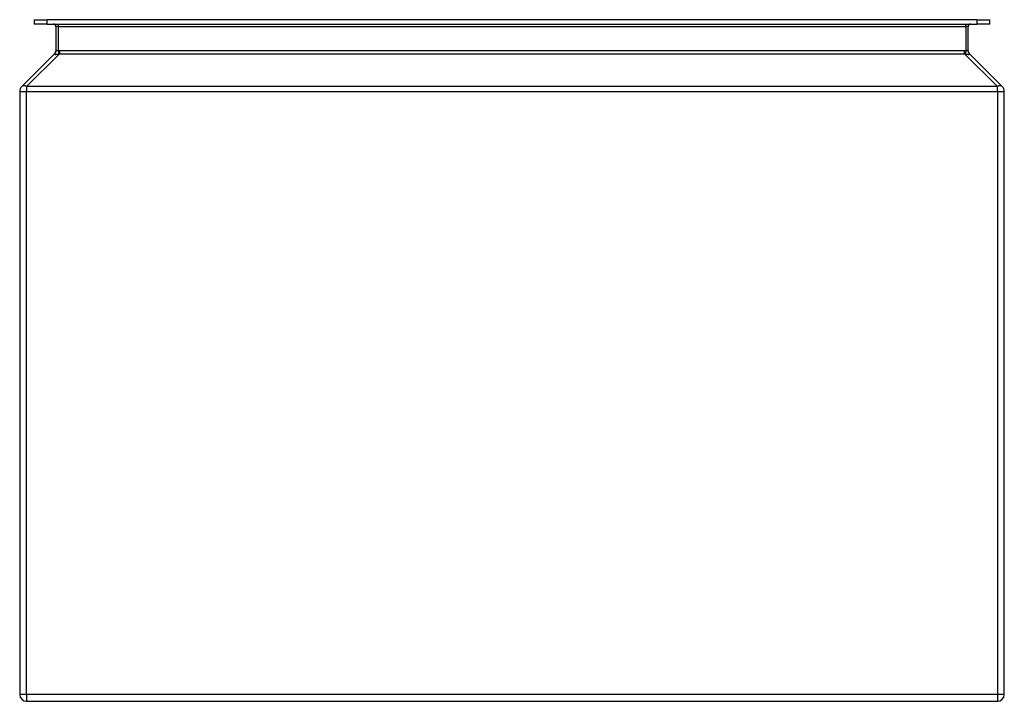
# Model space of a CAD drawing. Header units: inches. Extents: x 7.9 to 19.9, y 3.2 to 11.5.
import ezdxf

# ---------------------------------------------------------------- set-up
doc = ezdxf.new("R2010")
doc.units = ezdxf.units.IN
doc.header["$MEASUREMENT"] = 0
doc.layers.add('Visible Edges(ANSI)', color=7, linetype='Continuous', lineweight=25)
doc.layers.add('Visible Tangent Edges(ANSI)', color=7, linetype='Continuous', lineweight=25)

msp = doc.modelspace()

# ---------------------------------------------------------------- linework, layer by layer
at = {"layer": 'Visible Edges(ANSI)'}
for p, q in [((8.073, 11.522), (8.23, 11.522)), ((8.073, 11.522), (8.073, 11.469)), ((19.559, 11.522), (8.23, 11.522)), ((19.559, 11.522), (19.717, 11.522)), ((19.717, 11.469), (19.717, 11.522)), ((8.23, 11.469), (8.073, 11.469)), ((8.23, 11.469), (19.559, 11.469)), ((8.335, 11.438), (8.335, 11.143)), ((19.455, 11.143), (19.455, 11.438)), ((19.717, 11.469), (19.559, 11.469)), ((8.319, 11.106), (7.92, 10.706)), ((19.87, 10.706), (19.471, 11.106)), ((7.895, 10.647), (7.895, 3.294)), ((19.895, 3.294), (19.895, 10.647)), ((7.979, 3.21), (19.811, 3.21))]:
    msp.add_line(p, q, dxfattribs=at)
for centre, radius, start, end in [((8.304, 11.438), 0.031, 0, 90), ((19.486, 11.438), 0.031, 90, 180), ((8.282, 11.144), 0.053, 315, 0), ((19.508, 11.144), 0.053, 180, 225), ((7.979, 10.647), 0.084, 135, 180), ((19.811, 10.647), 0.084, 0, 45), ((7.979, 3.294), 0.084, 180, 270), ((19.811, 3.294), 0.084, 270, 0)]:
    msp.add_arc(centre, radius, start, end, dxfattribs=at)
at = {"layer": 'Visible Tangent Edges(ANSI)'}
for p, q in [((8.23, 11.469), (8.23, 11.522)), ((19.559, 11.522), (19.559, 11.469)), ((8.366, 11.438), (8.335, 11.438)), ((8.366, 11.438), (8.366, 11.469)), ((8.366, 11.438), (19.424, 11.438)), ((8.366, 11.143), (8.366, 11.438)), ((19.424, 11.438), (19.424, 11.469)), ((19.455, 11.438), (19.424, 11.438)), ((19.424, 11.438), (19.424, 11.143)), ((7.979, 10.706), (8.379, 11.106)), ((8.366, 11.143), (8.369, 11.104)), ((19.411, 11.144), (8.379, 11.144)), ((8.379, 11.144), (8.379, 11.106)), ((8.379, 11.106), (19.411, 11.106)), ((19.411, 11.106), (19.411, 11.144)), ((19.411, 11.106), (19.811, 10.706)), ((19.424, 11.143), (19.421, 11.104)), ((7.979, 10.706), (7.979, 10.647)), ((19.811, 10.706), (7.979, 10.706)), ((19.811, 10.647), (19.811, 10.706)), ((7.895, 10.647), (7.979, 10.647)), ((7.979, 3.294), (7.979, 10.647)), ((7.979, 10.647), (19.811, 10.647)), ((19.811, 10.647), (19.811, 3.294)), ((19.811, 10.647), (19.895, 10.647)), ((7.979, 3.294), (7.895, 3.294)), ((7.979, 3.294), (7.979, 3.21)), ((19.811, 3.294), (7.979, 3.294)), ((19.811, 3.294), (19.811, 3.21)), ((19.895, 3.294), (19.811, 3.294))]:
    msp.add_line(p, q, dxfattribs=at)
at = {"layer": 'Visible Tangent Edges(ANSI)', "flags": 128}
for points in [[(8.318, 11.104), (8.317, 11.103), (8.317, 11.102), (8.317, 11.102), (8.317, 11.101), (8.317, 11.101), (8.318, 11.1), (8.319, 11.1), (8.32, 11.1), (8.322, 11.099), (8.324, 11.099), (8.326, 11.099), (8.328, 11.099), (8.331, 11.099), (8.333, 11.099), (8.336, 11.099), (8.339, 11.1), (8.343, 11.1), (8.346, 11.1), (8.35, 11.101), (8.353, 11.101), (8.357, 11.102), (8.361, 11.102), (8.365, 11.103), (8.369, 11.104)], [(8.335, 11.143), (8.335, 11.141), (8.335, 11.14), (8.335, 11.138), (8.334, 11.136), (8.334, 11.134), (8.334, 11.132), (8.333, 11.131), (8.333, 11.129), (8.332, 11.127), (8.332, 11.125), (8.331, 11.124), (8.33, 11.122), (8.33, 11.12), (8.329, 11.119), (8.328, 11.117), (8.327, 11.115), (8.326, 11.114), (8.325, 11.112), (8.324, 11.111), (8.323, 11.11), (8.321, 11.108), (8.32, 11.107), (8.319, 11.105), (8.318, 11.104)], [(8.319, 11.106), (8.319, 11.106), (8.319, 11.106), (8.319, 11.106), (8.319, 11.106), (8.319, 11.106), (8.319, 11.106), (8.319, 11.106), (8.319, 11.106), (8.319, 11.106), (8.319, 11.106), (8.319, 11.105), (8.318, 11.105), (8.318, 11.105), (8.318, 11.105), (8.318, 11.105), (8.318, 11.105), (8.318, 11.105), (8.318, 11.105), (8.318, 11.105), (8.318, 11.105), (8.318, 11.105), (8.318, 11.104), (8.318, 11.104), (8.318, 11.104)], [(8.366, 11.143), (8.364, 11.143), (8.362, 11.143), (8.36, 11.142), (8.358, 11.142), (8.356, 11.142), (8.354, 11.142), (8.352, 11.142), (8.35, 11.142), (8.349, 11.142), (8.347, 11.142), (8.345, 11.142), (8.344, 11.142), (8.343, 11.142), (8.341, 11.142), (8.34, 11.142), (8.339, 11.142), (8.338, 11.142), (8.337, 11.142), (8.337, 11.142), (8.336, 11.142), (8.335, 11.142), (8.335, 11.143), (8.335, 11.143), (8.335, 11.143)], [(8.379, 11.144), (8.378, 11.144), (8.378, 11.144), (8.377, 11.144), (8.377, 11.144), (8.376, 11.144), (8.376, 11.144), (8.375, 11.144), (8.374, 11.144), (8.374, 11.144), (8.373, 11.144), (8.373, 11.144), (8.372, 11.144), (8.372, 11.144), (8.371, 11.144), (8.371, 11.144), (8.37, 11.144), (8.37, 11.143), (8.369, 11.143), (8.369, 11.143), (8.368, 11.143), (8.367, 11.143), (8.367, 11.143), (8.366, 11.143), (8.366, 11.143)], [(8.369, 11.104), (8.37, 11.104), (8.37, 11.104), (8.37, 11.105), (8.371, 11.105), (8.371, 11.105), (8.372, 11.105), (8.372, 11.105), (8.372, 11.105), (8.373, 11.105), (8.373, 11.105), (8.374, 11.105), (8.374, 11.105), (8.374, 11.105), (8.375, 11.106), (8.375, 11.106), (8.376, 11.106), (8.376, 11.106), (8.376, 11.106), (8.377, 11.106), (8.377, 11.106), (8.378, 11.106), (8.378, 11.106), (8.378, 11.106), (8.379, 11.106)], [(19.424, 11.143), (19.423, 11.143), (19.423, 11.143), (19.422, 11.143), (19.422, 11.143), (19.421, 11.143), (19.421, 11.143), (19.42, 11.143), (19.42, 11.144), (19.419, 11.144), (19.419, 11.144), (19.418, 11.144), (19.418, 11.144), (19.417, 11.144), (19.416, 11.144), (19.416, 11.144), (19.415, 11.144), (19.415, 11.144), (19.414, 11.144), (19.414, 11.144), (19.413, 11.144), (19.413, 11.144), (19.412, 11.144), (19.412, 11.144), (19.411, 11.144)], [(19.411, 11.106), (19.412, 11.106), (19.412, 11.106), (19.412, 11.106), (19.413, 11.106), (19.413, 11.106), (19.414, 11.106), (19.414, 11.106), (19.414, 11.106), (19.415, 11.106), (19.415, 11.106), (19.416, 11.105), (19.416, 11.105), (19.416, 11.105), (19.417, 11.105), (19.417, 11.105), (19.418, 11.105), (19.418, 11.105), (19.418, 11.105), (19.419, 11.105), (19.419, 11.105), (19.42, 11.105), (19.42, 11.104), (19.42, 11.104), (19.421, 11.104)], [(19.421, 11.104), (19.425, 11.103), (19.429, 11.102), (19.433, 11.102), (19.437, 11.101), (19.44, 11.101), (19.444, 11.1), (19.447, 11.1), (19.451, 11.1), (19.454, 11.099), (19.457, 11.099), (19.459, 11.099), (19.462, 11.099), (19.464, 11.099), (19.466, 11.099), (19.468, 11.099), (19.469, 11.1), (19.471, 11.1), (19.472, 11.1), (19.473, 11.101), (19.473, 11.101), (19.473, 11.102), (19.473, 11.102), (19.473, 11.103), (19.472, 11.104)], [(19.455, 11.143), (19.455, 11.143), (19.455, 11.143), (19.454, 11.142), (19.454, 11.142), (19.453, 11.142), (19.453, 11.142), (19.452, 11.142), (19.451, 11.142), (19.45, 11.142), (19.449, 11.142), (19.447, 11.142), (19.446, 11.142), (19.444, 11.142), (19.443, 11.142), (19.441, 11.142), (19.439, 11.142), (19.438, 11.142), (19.436, 11.142), (19.434, 11.142), (19.432, 11.142), (19.43, 11.142), (19.428, 11.143), (19.426, 11.143), (19.424, 11.143)], [(19.472, 11.104), (19.472, 11.104), (19.472, 11.104), (19.472, 11.105), (19.472, 11.105), (19.472, 11.105), (19.472, 11.105), (19.472, 11.105), (19.472, 11.105), (19.472, 11.105), (19.472, 11.105), (19.471, 11.105), (19.471, 11.105), (19.471, 11.105), (19.471, 11.106), (19.471, 11.106), (19.471, 11.106), (19.471, 11.106), (19.471, 11.106), (19.471, 11.106), (19.471, 11.106), (19.471, 11.106), (19.471, 11.106), (19.471, 11.106), (19.471, 11.106)]]:
    msp.add_lwpolyline(points, dxfattribs=at)
at = {"layer": 'Visible Tangent Edges(ANSI)'}
for centre, major_axis, ratio, start_param, end_param in [((19.508, 11.143), (-0.053, 0), 0.996546, 0, 0.830573), ((7.979, 10.647), (-0.0594, 0.0594), 0.57735, 5.235988, 6.283185), ((19.811, 10.647), (0.0594, 0.0594), 0.57735, 0, 1.047198)]:
    msp.add_ellipse(centre, major_axis=major_axis, ratio=ratio, start_param=start_param, end_param=end_param, dxfattribs=at)

doc.saveas('drawing.dxf')
